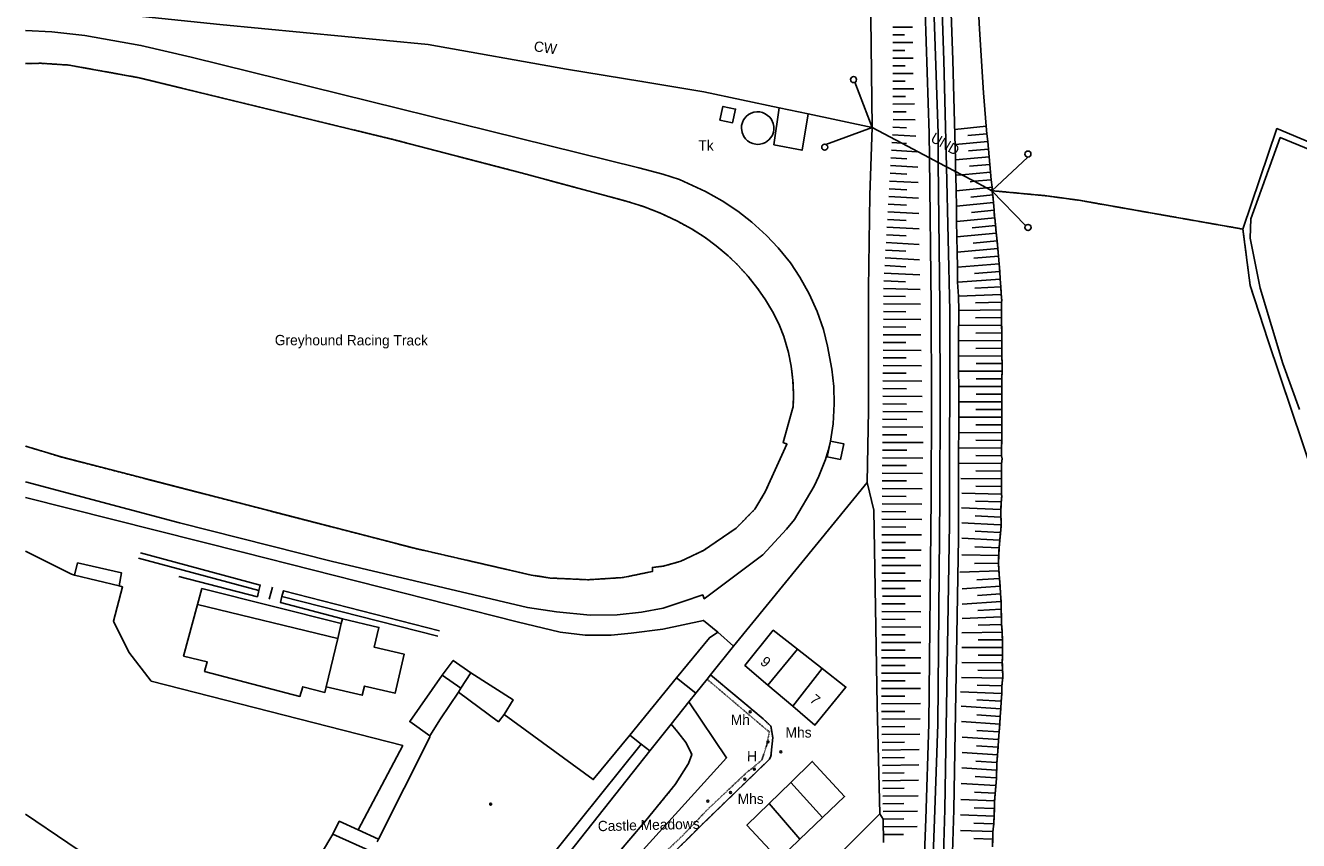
# Model space of a CAD drawing. Header units: metres. Extents: x 611948 to 1225781, y 656699 to 1316021.
# Tile 81 of 169: x 611948 to 612195, y 659153 to 659311. Entities that reach past the tile are written whole.
import ezdxf

# ---------------------------------------------------------------- set-up
doc = ezdxf.new("R2010")
doc.units = ezdxf.units.M
doc.linetypes.add('4696-06$0$PECK', pattern=[0.2, 0.1, -0.1])
for name, color, linetype in [('4696-06$0$BDY_SYM', 253, 'Continuous'), ('4696-06$0$BLD_INN_W', 253, 'Continuous'), ('4696-06$0$BLD_OTL_P', 253, 'Continuous'), ('4696-06$0$BLD_OTL_S', 253, 'Continuous'), ('4696-06$0$GEN_LIN_D', 253, 'Continuous'), ('4696-06$0$GEN_PCK_D', 253, '4696-06$0$PECK'), ('4696-06$0$MNR_LN_DT', 253, 'Continuous'), ('4696-06$0$OTHER_SYM', 253, 'Continuous'), ('4696-06$0$POLE_SYMB', 253, 'Continuous'), ('4696-06$0$RAIL_STAND', 253, 'Continuous'), ('4696-06$0$ROADS', 253, 'Continuous'), ('4696-06$0$ROADS_CTR', 253, 'Continuous'), ('4696-06$0$ROADS_PCK', 253, '4696-06$0$PECK'), ('4696-06$0$TOWNLAND', 253, 'Continuous')]:
    doc.layers.add(name, color=color, linetype=linetype)
doc.styles.add('4696-06$0$STANDARD', font='txt')

# ---------------------------------------------------------------- blocks, each defined once
blk = doc.blocks.new('4696-06$0$44', base_point=(141.365186, 309.573129))
for p, q in [((148.348947, 316.096464), (141.361145, 309.556587)), ((141.361145, 309.556587), (147.90133, 302.797619))]:
    blk.add_line(p, q)
for centre in [(148.337847, 316.685942), (148.36005, 302.427234)]:
    blk.add_circle(centre, 0.589583)
blk = doc.blocks.new('4696-06$0$13', base_point=(160450.170478, 242323.105036))
blk.add_circle((160450.170478, 242323.105036), 0.187958)
blk = doc.blocks.new('4696-06')
at = {"layer": '4696-06$0$BLD_INN_W', "flags": 128}
for points in [[(611981.282, 659198.684), (612008.505, 659192.107)], [(612009.195, 659194.973), (612008.505, 659192.107)], [(612008.505, 659192.107), (612006.299, 659182.707)], [(612097.762, 659190.015), (612092.025, 659183.04)], [(612032.434, 659182.408), (612028.818, 659184.93)], [(612032.434, 659182.408), (612034.34, 659185.386)], [(612102.57, 659186.243), (612096.874, 659178.918)], [(612031.981, 659181.67), (612032.434, 659182.408)], [(612096.455, 659164.1), (612102.638, 659157.323)], [(612092.285, 659160.022), (612098.224, 659153.095)]]:
    blk.add_lwpolyline(points, dxfattribs=at)
at = {"layer": '4696-06$0$BLD_OTL_P', "flags": 128}
for points in [[(611982.103, 659201.815), (612009.195, 659194.973)], [(612034.34, 659185.386), (612030.949, 659187.805), (612028.818, 659184.93)], [(612031.981, 659181.67), (612039.721, 659175.912), (612040.84, 659177.345)]]:
    blk.add_lwpolyline(points, dxfattribs=at)
at = {"layer": '4696-06$0$BLD_OTL_S', "flags": 128}
for points in [[(612082.723, 659292.752), (612083.295, 659295.411), (612085.763, 659294.881), (612085.19, 659292.22), (612082.723, 659292.752)], [(612088.57, 659288.398), (612088.095, 659288.706), (612087.683, 659289.093), (612087.347, 659289.548), (612087.007, 659290.324), (612086.886, 659291.163), (612086.932, 659291.726), (612087.078, 659292.273), (612087.319, 659292.785), (612087.842, 659293.452), (612088.281, 659293.808), (612088.777, 659294.08), (612089.314, 659294.26), (612089.874, 659294.34), (612090.439, 659294.32), (612090.992, 659294.199), (612091.514, 659293.981), (612092.401, 659293.286), (612092.737, 659292.831), (612093.077, 659292.055), (612093.182, 659291.499), (612093.187, 659290.933), (612093.091, 659290.376), (612092.897, 659289.844), (612092.611, 659289.356), (612092.242, 659288.927), (612091.561, 659288.423), (612091.042, 659288.197), (612090.492, 659288.066), (612089.927, 659288.036), (612089.092, 659288.18), (612088.57, 659288.398)], [(612094.232, 659295.118), (612093.215, 659287.949), (612098.654, 659286.896), (612099.823, 659293.938)], [(612094.232, 659295.118), (612099.823, 659293.938)], [(612104.189, 659230.418), (612106.759, 659229.902), (612106.123, 659226.843), (612103.557, 659227.377), (612104.189, 659230.418)], [(611957.397, 659204.405), (611958.023, 659206.758), (611966.54, 659204.818), (611966.069, 659202.299)], [(611966.069, 659202.299), (611957.397, 659204.405)], [(611981.282, 659198.684), (611982.103, 659201.815)], [(612006.299, 659182.707), (612006.039, 659181.6), (612001.737, 659182.706), (612001.182, 659180.812), (611982.655, 659185.66), (611983.172, 659187.523), (611978.603, 659188.62), (611981.282, 659198.684)], [(612006.299, 659182.707), (612013.288, 659181.066), (612013.702, 659182.83), (612019.653, 659181.433), (612021.431, 659189.006), (612015.599, 659190.375), (612016.503, 659194.227), (612009.411, 659195.892)], [(612009.411, 659195.892), (612009.195, 659194.973)], [(612097.762, 659190.015), (612093.085, 659193.684), (612087.559, 659186.837), (612092.025, 659183.04)], [(612102.57, 659186.243), (612097.762, 659190.015)], [(612028.818, 659184.93), (612022.485, 659175.936), (612026.428, 659173.185)], [(612040.84, 659177.345), (612042.587, 659180.161), (612034.34, 659185.386)], [(612074.291, 659184.427), (612065.203, 659173.31)], [(612074.291, 659184.427), (612078.06, 659181.462)], [(612096.874, 659178.918), (612101.171, 659175.263), (612107.178, 659182.629), (612102.57, 659186.243)], [(612092.025, 659183.04), (612096.874, 659178.918)], [(612026.428, 659173.185), (612028.5, 659176.491), (612031.981, 659181.67)], [(612076.711, 659179.772), (612073.246, 659175.436)], [(612078.06, 659181.462), (612076.711, 659179.772)], [(612073.246, 659175.436), (612069.089, 659170.232)], [(612067.436, 659171.54), (612065.203, 659173.31)], [(612067.436, 659171.54), (612043.758, 659142.029), (612045.631, 659140.578)], [(612045.631, 659140.578), (612069.089, 659170.232)], [(612069.089, 659170.232), (612067.436, 659171.54)], [(612102.638, 659157.323), (612106.91, 659161.414), (612100.648, 659168.2), (612096.455, 659164.1)], [(612096.455, 659164.1), (612092.285, 659160.022)], [(612092.285, 659160.022), (612087.961, 659155.794), (612094.144, 659149.188), (612098.224, 659153.095)], [(612098.224, 659153.095), (612102.638, 659157.323)], [(612007.575, 659154.061), (612008.818, 659156.59), (612012.459, 659154.935)], [(612012.459, 659154.935), (612016.452, 659153.12)], [(612015.171, 659150.626), (612007.575, 659154.061)], [(612016.452, 659153.12), (612016.201, 659152.591)]]:
    blk.add_lwpolyline(points, dxfattribs=at)
at = {"layer": '4696-06$0$GEN_LIN_D', "flags": 128}
for points in [[(612126.883, 659427.479), (612127.135, 659417.854), (612127.562, 659407.247), (612127.914, 659401.683), (612130.105, 659375.923), (612130.904, 659367.596), (612131.195, 659357.851), (612131.843, 659347.343), (612132.736, 659317.927), (612133.098, 659310.383), (612133.915, 659298.054), (612134.423, 659291.569)], [(612111.824, 659328.616), (612112.274, 659291.28)], [(611947.89, 659316.557), (611959.37, 659314.058), (611985.648, 659311.334), (612026.102, 659307.42), (612052.909, 659302.663), (612067.562, 659300.268), (612079.576, 659298.208), (612094.232, 659295.118)], [(611947.89, 659310.154), (611952.988, 659309.908), (611959.426, 659309.156), (611970.3, 659307.24), (611980.053, 659304.97), (612066.958, 659283.505), (612071.633, 659282.261), (612074.849, 659281.225), (612079.944, 659278.85), (612083.14, 659277.073), (612086.187, 659275.051), (612088.892, 659272.943), (612091.765, 659270.359), (612094.052, 659267.947), (612096.39, 659265.029), (612098.246, 659262.272), (612100.067, 659259.007), (612101.594, 659255.594), (612102.815, 659252.059), (612103.634, 659248.838), (612104.466, 659244.356), (612104.822, 659240.995), (612104.909, 659237.616), (612104.678, 659233.761), (612104.189, 659230.418)], [(611947.89, 659303.711), (611950.895, 659303.776), (611956.296, 659303.429), (611969.889, 659300.98), (612019.467, 659288.926), (612044.104, 659282.499), (612064.519, 659277.005), (612067.878, 659275.952), (612071.158, 659274.673), (612074.344, 659273.176), (612077.316, 659271.536), (612079.858, 659269.917), (612081.984, 659268.356), (612084.29, 659266.416), (612086.191, 659264.588), (612088.221, 659262.36), (612090.088, 659259.994), (612091.582, 659257.82), (612093.12, 659255.229), (612094.314, 659252.877), (612095.122, 659250.724), (612096.017, 659247.634), (612096.561, 659244.929), (612096.895, 659242.191), (612097.017, 659239.435), (612096.956, 659237.137), (612094.98, 659230.145), (612095.719, 659229.841), (612091.53, 659220.558), (612089.513, 659217.206), (612085.853, 659213.484), (612079.529, 659209.174), (612075.137, 659207.076), (612071.751, 659206.132), (612069.608, 659205.863), (612069.644, 659205.102), (612063.876, 659203.91), (612057.152, 659203.485), (612049.771, 659203.821), (612046.072, 659204.4), (612023.17, 659209.657), (611954.793, 659227.328), (611947.89, 659229.444)], [(612099.823, 659293.938), (612112.274, 659291.28)], [(612112.274, 659291.28), (612111.848, 659278.178), (612111.596, 659260.032), (612111.578, 659236.423), (612111.307, 659222.339)], [(612134.423, 659291.569), (612134.563, 659290.084)], [(612216.398, 659280.393), (612190.862, 659291.085), (612184.261, 659271.571)], [(612134.563, 659290.084), (612134.703, 659288.6)], [(612134.703, 659288.6), (612134.843, 659287.114)], [(612338.896, 659228.685), (612298.144, 659245.072), (612245.062, 659267.084), (612221.733, 659276.961), (612191.493, 659289.336), (612185.808, 659273.575), (612185.643, 659269.806), (612187.611, 659260.106), (612192.01, 659245.482), (612195.219, 659236.513)], [(612134.843, 659287.114), (612134.983, 659285.629)], [(612134.983, 659285.629), (612135.123, 659284.145)], [(612135.123, 659284.145), (612135.263, 659282.66)], [(612135.263, 659282.66), (612135.403, 659281.174)], [(612135.403, 659281.174), (612135.543, 659279.69)], [(612135.543, 659279.69), (612135.541, 659279.039)], [(612135.541, 659279.039), (612146.04, 659278.046), (612152.438, 659277.173), (612184.261, 659271.571)], [(612135.541, 659279.039), (612135.683, 659278.205)], [(612135.683, 659278.205), (612135.823, 659276.72)], [(612135.823, 659276.72), (612135.963, 659275.236)], [(612135.963, 659275.236), (612135.996, 659274.015), (612136.103, 659273.75)], [(612136.103, 659273.75), (612136.243, 659272.265)], [(612136.243, 659272.265), (612136.383, 659270.781)], [(612184.261, 659271.571), (612185.667, 659260.6), (612189.154, 659249.878), (612202.539, 659210.096), (612208.205, 659194.782), (612214.762, 659177.723), (612219.603, 659165.553), (612231.876, 659139.482), (612238.668, 659125.483), (612247.252, 659109.753), (612253.439, 659098.579), (612255.185, 659095.588)], [(612136.383, 659270.781), (612136.523, 659269.296)], [(612136.523, 659269.296), (612136.663, 659267.811)], [(612136.663, 659267.811), (612136.803, 659266.326)], [(612136.803, 659266.326), (612136.935, 659264.84)], [(612136.935, 659264.84), (612137.04, 659263.352)], [(612137.04, 659263.352), (612137.144, 659261.865)], [(612137.144, 659261.865), (612137.249, 659260.377)], [(612137.249, 659260.377), (612137.354, 659258.889)], [(612137.354, 659258.889), (612137.435, 659257.681), (612137.374, 659257.398)], [(612137.374, 659257.398), (612137.388, 659255.907)], [(612137.388, 659255.907), (612137.402, 659254.415)], [(612137.402, 659254.415), (612137.417, 659252.924)], [(612137.417, 659252.924), (612137.431, 659251.433)], [(612137.431, 659251.433), (612137.446, 659249.941)], [(612137.446, 659249.941), (612137.46, 659248.449)], [(612137.46, 659248.449), (612137.474, 659246.958)], [(612137.474, 659246.958), (612137.489, 659245.467)], [(612137.486, 659243.975), (612137.479, 659242.484)], [(612137.489, 659245.467), (612137.486, 659243.975)], [(612137.479, 659242.484), (612137.471, 659240.992)], [(612137.464, 659239.5), (612137.456, 659238.01)], [(612137.471, 659240.992), (612137.464, 659239.5)], [(612137.449, 659236.518), (612137.441, 659235.026)], [(612137.456, 659238.01), (612137.449, 659236.518)], [(612137.441, 659235.026), (612137.434, 659233.535)], [(612137.426, 659232.044), (612137.419, 659230.552)], [(612137.434, 659233.535), (612137.426, 659232.044)], [(612104.189, 659230.418), (612103.756, 659228.6), (612103.219, 659226.81), (612101.95, 659223.582), (612100.999, 659221.67), (612097.166, 659215.208), (612095.636, 659213.294), (612091.049, 659208.315), (612079.662, 659199.79), (612079.385, 659200.551), (612075.597, 659199.23), (612071.67, 659197.97), (612067.484, 659197.19), (612062.8, 659196.653), (612057.558, 659196.6), (612050.998, 659197.273), (612045.381, 659198.082), (612007.211, 659207.097), (611977.817, 659214.507), (611947.89, 659222.481)], [(612137.411, 659229.061), (612137.407, 659227.569)], [(612137.419, 659230.552), (612137.411, 659229.061)], [(612137.407, 659227.569), (612137.5, 659226.969), (612137.402, 659226.077)], [(612137.398, 659224.587), (612137.393, 659223.095)], [(612137.402, 659226.077), (612137.398, 659224.587)], [(612111.307, 659222.339), (612085.338, 659190.573)], [(612113.789, 659158.034), (612113.237, 659179.139), (612112.615, 659217.024), (612111.307, 659222.339)], [(612137.389, 659221.603), (612137.384, 659220.112)], [(612137.393, 659223.095), (612137.389, 659221.603)], [(611947.89, 659219.46), (611990.294, 659208.783), (612043.386, 659195.29), (612051.679, 659193.328), (612056.578, 659192.743), (612061.619, 659192.718), (612065.483, 659193.099), (612071.609, 659193.909), (612079.5, 659195.589), (612082.29, 659193.295)], [(612137.384, 659220.112), (612137.424, 659219.667), (612137.35, 659218.621)], [(612137.277, 659217.131), (612137.295, 659213.885), (612136.914, 659209.683)], [(612137.35, 659218.621), (612137.277, 659217.131)], [(611957.397, 659204.405), (611956.8, 659204.55), (611947.89, 659209.036)], [(612136.914, 659209.683), (612136.841, 659208.193)], [(611993.199, 659201.428), (611969.831, 659207.646)], [(611993.199, 659201.428), (611993.485, 659202.448), (611970.197, 659208.705)], [(612136.841, 659208.193), (612136.796, 659206.704)], [(612136.796, 659206.704), (612136.897, 659205.216)], [(611977.692, 659204.139), (611992.912, 659200.189), (611993.199, 659201.428)], [(612136.897, 659205.216), (612136.998, 659203.727)], [(612012.459, 659154.935), (612021.124, 659171.276), (611972.302, 659183.79), (611967.947, 659189.435), (611965.008, 659195.464), (611966.731, 659202.138), (611966.069, 659202.299)], [(611995.23, 659199.716), (611995.823, 659202.034)], [(612136.998, 659203.727), (612137.099, 659202.24)], [(612137.099, 659202.24), (612137.2, 659200.752)], [(612009.411, 659195.892), (611997.387, 659199.083), (611997.633, 659200.242)], [(611997.633, 659200.242), (611997.959, 659201.341), (612028.299, 659193.544)], [(611997.633, 659200.242), (612027.974, 659192.505)], [(612137.2, 659200.752), (612137.3, 659199.263)], [(612137.3, 659199.263), (612137.299, 659197.77)], [(612137.299, 659197.77), (612137.359, 659196.282)], [(612137.359, 659196.282), (612137.405, 659194.794)], [(612137.405, 659194.794), (612137.54, 659193.305)], [(612082.29, 659193.295), (612080.664, 659192.222), (612074.291, 659184.427)], [(612082.29, 659193.295), (612085.338, 659190.573)], [(612137.54, 659193.305), (612137.55, 659191.814)], [(612137.55, 659191.814), (612137.559, 659190.322)], [(612085.338, 659190.573), (612080.901, 659185.017)], [(612137.559, 659190.322), (612137.568, 659188.83)], [(612137.545, 659187.34), (612137.667, 659184.712), (612137.474, 659182.866)], [(612137.568, 659188.83), (612137.545, 659187.34)], [(612080.901, 659185.017), (612080.223, 659184.17)], [(612080.223, 659184.17), (612078.06, 659181.462)], [(612137.474, 659182.866), (612137.45, 659181.374)], [(612137.345, 659179.886), (612137.241, 659178.399)], [(612137.45, 659181.374), (612137.345, 659179.886)], [(612065.203, 659173.31), (612058.137, 659164.665), (612040.84, 659177.345)], [(612137.136, 659176.911), (612137.033, 659175.423)], [(612137.241, 659178.399), (612137.136, 659176.911)], [(612137.033, 659175.423), (612136.928, 659173.936)], [(612026.428, 659173.185), (612026.39, 659172.885), (612016.452, 659153.12)], [(612136.824, 659172.448), (612136.719, 659170.959)], [(612136.928, 659173.936), (612136.824, 659172.448)], [(612136.719, 659170.959), (612136.615, 659169.472)], [(612136.51, 659167.984), (612136.408, 659164.872), (612136.058, 659160.542)], [(612136.615, 659169.472), (612136.51, 659167.984)], [(612136.058, 659160.542), (612136.002, 659159.051)], [(611990.77, 659128.61), (611990.609, 659128.411), (611979.077, 659136.41), (611977.474, 659137.734), (611976.997, 659138.398), (611976.727, 659139.203), (611976.513, 659140.298), (611976.603, 659141.397), (611976.989, 659142.669), (611977.92, 659144), (611972.017, 659148.048), (611970.352, 659146.1), (611969.431, 659145.654), (611968.272, 659145.498), (611967.201, 659145.451), (611966.168, 659145.71), (611964.358, 659146.802), (611947.89, 659157.937)], [(612097.311, 659141.602), (612113.789, 659158.034)], [(612114.418, 659156.971), (612113.789, 659158.034)], [(612135.947, 659157.56), (612135.892, 659156.07)], [(612136.002, 659159.051), (612135.947, 659157.56)], [(612114.439, 659155.478), (612114.418, 659156.971)], [(612114.461, 659153.984), (612114.439, 659155.478)], [(612135.892, 659156.07), (612135.726, 659154.584)], [(612005.385, 659150.403), (612007.575, 659154.061)], [(612114.482, 659152.49), (612114.461, 659153.984)], [(612135.677, 659153.093), (612135.629, 659151.603)], [(612135.726, 659154.584), (612135.677, 659153.093)]]:
    blk.add_lwpolyline(points, dxfattribs=at)
at = {"layer": '4696-06$0$GEN_PCK_D', "flags": 128}
for points in [[(611947.89, 659303.711), (611950.895, 659303.776), (611956.296, 659303.429), (611969.889, 659300.98), (612019.467, 659288.926), (612044.104, 659282.499), (612064.519, 659277.005), (612067.878, 659275.952), (612071.158, 659274.673), (612074.344, 659273.176), (612077.316, 659271.536), (612079.858, 659269.917), (612081.984, 659268.356), (612084.29, 659266.416), (612086.191, 659264.588), (612088.221, 659262.36), (612090.088, 659259.994), (612091.582, 659257.82), (612093.12, 659255.229), (612094.314, 659252.877), (612095.122, 659250.724), (612096.017, 659247.634), (612096.561, 659244.929), (612096.895, 659242.191), (612097.017, 659239.435), (612096.956, 659237.137), (612094.98, 659230.145), (612095.719, 659229.841), (612091.53, 659220.558), (612089.513, 659217.206), (612085.853, 659213.484), (612079.529, 659209.174), (612075.137, 659207.076), (612071.751, 659206.132), (612069.608, 659205.863), (612069.644, 659205.102), (612063.876, 659203.91), (612057.152, 659203.485), (612049.771, 659203.821), (612046.072, 659204.4), (612023.17, 659209.657), (611954.793, 659227.328), (611947.89, 659229.444)], [(612135.541, 659279.039), (612146.04, 659278.046), (612152.438, 659277.173), (612184.261, 659271.571)], [(612135.541, 659279.039), (612135.683, 659278.205)], [(612135.683, 659278.205), (612135.823, 659276.72)], [(612135.823, 659276.72), (612135.963, 659275.236)], [(612135.963, 659275.236), (612135.996, 659274.015), (612136.103, 659273.75)], [(612136.103, 659273.75), (612136.243, 659272.265)], [(612136.243, 659272.265), (612136.383, 659270.781)], [(612184.261, 659271.571), (612185.667, 659260.6), (612189.154, 659249.878), (612202.539, 659210.096), (612208.205, 659194.782), (612214.762, 659177.723), (612219.603, 659165.553), (612231.876, 659139.482), (612238.668, 659125.483), (612247.252, 659109.753), (612253.439, 659098.579), (612255.185, 659095.588)], [(612136.383, 659270.781), (612136.523, 659269.296)], [(612136.523, 659269.296), (612136.663, 659267.811)], [(612136.663, 659267.811), (612136.803, 659266.326)], [(612136.803, 659266.326), (612136.935, 659264.84)], [(612136.935, 659264.84), (612137.04, 659263.352)], [(612137.04, 659263.352), (612137.144, 659261.865)], [(612137.144, 659261.865), (612137.249, 659260.377)], [(612137.249, 659260.377), (612137.354, 659258.889)], [(612137.354, 659258.889), (612137.435, 659257.681), (612137.374, 659257.398)], [(612137.374, 659257.398), (612137.388, 659255.907)], [(612137.388, 659255.907), (612137.402, 659254.415)], [(612137.402, 659254.415), (612137.417, 659252.924)], [(612137.417, 659252.924), (612137.431, 659251.433)], [(612137.431, 659251.433), (612137.446, 659249.941)], [(612137.446, 659249.941), (612137.46, 659248.449)], [(612137.46, 659248.449), (612137.474, 659246.958)], [(612137.474, 659246.958), (612137.489, 659245.467)], [(612137.486, 659243.975), (612137.479, 659242.484)], [(612137.489, 659245.467), (612137.486, 659243.975)], [(612137.479, 659242.484), (612137.471, 659240.992)], [(612137.464, 659239.5), (612137.456, 659238.01)], [(612137.471, 659240.992), (612137.464, 659239.5)], [(612137.449, 659236.518), (612137.441, 659235.026)], [(612137.456, 659238.01), (612137.449, 659236.518)], [(612137.441, 659235.026), (612137.434, 659233.535)], [(612137.426, 659232.044), (612137.419, 659230.552)], [(612137.434, 659233.535), (612137.426, 659232.044)], [(612137.411, 659229.061), (612137.407, 659227.569)], [(612137.419, 659230.552), (612137.411, 659229.061)], [(612137.407, 659227.569), (612137.5, 659226.969), (612137.402, 659226.077)], [(612137.398, 659224.587), (612137.393, 659223.095)], [(612137.402, 659226.077), (612137.398, 659224.587)], [(612137.389, 659221.603), (612137.384, 659220.112)], [(612137.393, 659223.095), (612137.389, 659221.603)], [(612137.384, 659220.112), (612137.424, 659219.667), (612137.35, 659218.621)], [(612137.277, 659217.131), (612137.295, 659213.885), (612136.914, 659209.683)], [(612137.35, 659218.621), (612137.277, 659217.131)], [(612136.914, 659209.683), (612136.841, 659208.193)], [(612136.841, 659208.193), (612136.796, 659206.704)], [(612136.796, 659206.704), (612136.897, 659205.216)], [(612136.897, 659205.216), (612136.998, 659203.727)], [(612136.998, 659203.727), (612137.099, 659202.24)], [(612137.099, 659202.24), (612137.2, 659200.752)], [(612137.2, 659200.752), (612137.3, 659199.263)], [(612137.3, 659199.263), (612137.299, 659197.77)], [(612137.299, 659197.77), (612137.359, 659196.282)], [(612137.359, 659196.282), (612137.405, 659194.794)], [(612137.405, 659194.794), (612137.54, 659193.305)], [(612137.54, 659193.305), (612137.55, 659191.814)], [(612137.55, 659191.814), (612137.559, 659190.322)], [(612137.559, 659190.322), (612137.568, 659188.83)], [(612137.545, 659187.34), (612137.667, 659184.712), (612137.474, 659182.866)], [(612137.568, 659188.83), (612137.545, 659187.34)], [(612080.901, 659185.017), (612091.11, 659176.498), (612092.625, 659175.032), (612092.978, 659172.829), (612092.627, 659169.208), (612092.345, 659168.628), (612078.856, 659155.583), (612072.492, 659149.219), (612064.362, 659141.481), (612054.83, 659133.027)], [(612137.474, 659182.866), (612137.45, 659181.374)], [(612137.345, 659179.886), (612137.241, 659178.399)], [(612137.45, 659181.374), (612137.345, 659179.886)], [(612137.136, 659176.911), (612137.033, 659175.423)], [(612137.241, 659178.399), (612137.136, 659176.911)], [(612029.626, 659118.5), (612030.276, 659117.944), (612036.938, 659126.22), (612039.187, 659128.655), (612043.445, 659133.505), (612047.499, 659137.114), (612050.146, 659138.907), (612057.791, 659145.305), (612062.85, 659150.272), (612068.353, 659156.739), (612074.058, 659163.705), (612076.613, 659167.819), (612077.239, 659169.519), (612076.186, 659171.803), (612074.571, 659173.891), (612073.246, 659175.436)], [(612137.033, 659175.423), (612136.928, 659173.936)], [(612136.824, 659172.448), (612136.719, 659170.959)], [(612136.928, 659173.936), (612136.824, 659172.448)], [(612136.719, 659170.959), (612136.615, 659169.472)], [(612136.51, 659167.984), (612136.408, 659164.872), (612136.058, 659160.542)], [(612136.615, 659169.472), (612136.51, 659167.984)], [(612136.058, 659160.542), (612136.002, 659159.051)], [(612135.947, 659157.56), (612135.892, 659156.07)], [(612136.002, 659159.051), (612135.947, 659157.56)], [(612135.892, 659156.07), (612135.726, 659154.584)], [(612135.677, 659153.093), (612135.629, 659151.603)], [(612135.726, 659154.584), (612135.677, 659153.093)]]:
    blk.add_lwpolyline(points, dxfattribs=at)
at = {"layer": '4696-06$0$MNR_LN_DT', "flags": 128}
for points in [[(612116.27, 659310.769), (612120.085, 659310.771)], [(612116.271, 659309.275), (612118.578, 659309.276)], [(612116.272, 659307.782), (612120.146, 659307.784)], [(612116.272, 659306.288), (612118.615, 659306.289)], [(612116.273, 659304.794), (612120.206, 659304.795)], [(612116.273, 659303.301), (612118.652, 659303.302)], [(612116.274, 659301.807), (612120.267, 659301.811)], [(612116.275, 659300.313), (612118.689, 659300.318)], [(612116.277, 659298.82), (612120.341, 659298.837)], [(612116.287, 659297.326), (612118.762, 659297.346)], [(612116.296, 659295.831), (612120.482, 659295.884)], [(612116.324, 659294.339), (612118.863, 659294.335)], [(612116.297, 659291.353), (612118.942, 659291.261)], [(612116.352, 659292.845), (612120.63, 659292.773)], [(612134.423, 659291.569), (612128.358, 659290.939)], [(612116.112, 659288.371), (612118.028, 659288.253)], [(612116.204, 659289.863), (612120.78, 659289.615)], [(612118.028, 659288.253), (612118.971, 659288.195)], [(612134.703, 659288.6), (612128.41, 659288.006)], [(612134.563, 659290.084), (612130.855, 659289.735)], [(612116.019, 659286.88), (612120.971, 659286.58)], [(612134.843, 659287.114), (612130.999, 659286.752)], [(612115.842, 659283.898), (612121.162, 659283.586)], [(612115.929, 659285.39), (612119.012, 659285.206)], [(612134.983, 659285.629), (612128.477, 659285.016)], [(612135.123, 659284.145), (612131.143, 659283.77)], [(612115.669, 659280.916), (612121.223, 659280.594)], [(612115.756, 659282.407), (612119.022, 659282.217)], [(612129.661, 659282.132), (612128.523, 659282.025)], [(612135.263, 659282.66), (612129.661, 659282.132)], [(612132.078, 659280.861), (612131.287, 659280.786)], [(612135.403, 659281.174), (612132.078, 659280.861)], [(612115.583, 659279.425), (612118.982, 659279.227)], [(612134.492, 659279.591), (612128.572, 659279.033)], [(612135.543, 659279.69), (612134.492, 659279.591)], [(612115.41, 659276.441), (612118.943, 659276.237)], [(612115.496, 659277.933), (612121.273, 659277.598)], [(612135.823, 659276.72), (612128.635, 659276.043)], [(612135.683, 659278.205), (612131.431, 659277.804)], [(612115.237, 659273.459), (612118.904, 659273.247)], [(612115.323, 659274.951), (612121.322, 659274.603)], [(612136.103, 659273.75), (612128.687, 659273.051)], [(612135.963, 659275.236), (612131.575, 659274.822)], [(612115.15, 659271.968), (612121.372, 659271.608)], [(612136.243, 659272.265), (612131.719, 659271.839)], [(612114.977, 659268.985), (612121.422, 659268.612)], [(612115.064, 659270.477), (612118.864, 659270.257)], [(612136.383, 659270.781), (612128.737, 659270.06)], [(612136.523, 659269.296), (612131.863, 659268.856)], [(612114.804, 659266.003), (612121.471, 659265.616)], [(612114.891, 659267.494), (612118.825, 659267.266)], [(612136.663, 659267.811), (612128.797, 659267.087)], [(612136.803, 659266.326), (612132.006, 659265.911)], [(612114.719, 659264.512), (612118.785, 659264.276)], [(612136.935, 659264.84), (612128.842, 659264.184)], [(612114.546, 659261.53), (612118.745, 659261.367)], [(612114.632, 659263.02), (612121.52, 659262.671)], [(612137.144, 659261.865), (612128.881, 659261.293)], [(612137.04, 659263.352), (612132.127, 659262.981)], [(612114.486, 659258.543), (612118.755, 659258.484)], [(612114.497, 659260.037), (612121.572, 659259.85)], [(612137.354, 659258.889), (612129.026, 659258.548)], [(612137.249, 659260.377), (612132.236, 659260.101)], [(612114.475, 659257.05), (612121.632, 659256.998)], [(612137.374, 659257.398), (612132.31, 659257.259)], [(612114.453, 659254.062), (612121.694, 659254.009)], [(612114.464, 659255.556), (612118.783, 659255.524)], [(612137.388, 659255.907), (612129.093, 659255.788)], [(612137.402, 659254.415), (612132.346, 659254.366)], [(612114.432, 659251.074), (612121.755, 659251.021)], [(612114.442, 659252.569), (612118.812, 659252.537)], [(612137.417, 659252.924), (612129.09, 659252.844)], [(612137.431, 659251.433), (612132.384, 659251.384)], [(612114.421, 659249.58), (612118.84, 659249.548)], [(612137.446, 659249.941), (612129.052, 659249.86)], [(612114.399, 659246.593), (612118.869, 659246.561)], [(612114.41, 659248.087), (612121.817, 659248.034)], [(612137.474, 659246.958), (612129.084, 659246.906)], [(612137.46, 659248.449), (612132.422, 659248.403)], [(612114.388, 659245.099), (612121.879, 659245.045)], [(612137.486, 659243.975), (612129.105, 659243.977)], [(612137.489, 659245.467), (612132.459, 659245.451)], [(612114.366, 659242.112), (612121.941, 659242.057)], [(612114.377, 659243.606), (612118.897, 659243.573)], [(612137.479, 659242.484), (612132.452, 659242.503)], [(612114.345, 659239.125), (612122.003, 659239.069)], [(612114.356, 659240.618), (612118.926, 659240.585)], [(612137.471, 659240.992), (612129.097, 659241.034)], [(612137.464, 659239.5), (612132.441, 659239.526)], [(612114.334, 659237.631), (612118.954, 659237.598)], [(612137.456, 659238.01), (612129.088, 659238.052)], [(612137.449, 659236.518), (612132.431, 659236.543)], [(612114.312, 659234.644), (612118.983, 659234.61)], [(612114.323, 659236.137), (612122.065, 659236.081)], [(612137.441, 659235.026), (612129.101, 659235.068)], [(612114.291, 659231.656), (612119.011, 659231.622)], [(612114.301, 659233.15), (612122.127, 659233.093)], [(612137.426, 659232.044), (612129.086, 659232.085)], [(612137.434, 659233.535), (612132.42, 659233.56)], [(612114.28, 659230.163), (612122.189, 659230.105)], [(612137.411, 659229.061), (612129.091, 659229.095)], [(612137.419, 659230.552), (612132.409, 659230.574)], [(612114.258, 659227.175), (612122.131, 659227.118)], [(612114.269, 659228.669), (612119.004, 659228.634)], [(612137.407, 659227.569), (612132.399, 659227.587)], [(612114.236, 659224.188), (612122.071, 659224.131)], [(612114.247, 659225.682), (612118.959, 659225.646)], [(612137.402, 659226.077), (612129.107, 659226.103)], [(612137.398, 659224.587), (612132.391, 659224.602)], [(612114.225, 659222.694), (612118.915, 659222.66)], [(612137.393, 659223.095), (612129.5, 659223.119)], [(612137.389, 659221.603), (612132.382, 659221.65)], [(612114.204, 659219.707), (612118.87, 659219.673)], [(612114.215, 659221.2), (612122.011, 659221.143)], [(612137.384, 659220.112), (612129.664, 659220.267)], [(612114.182, 659216.718), (612118.826, 659216.693)], [(612114.193, 659218.212), (612121.951, 659218.16)], [(612137.277, 659217.131), (612129.624, 659217.451)], [(612137.35, 659218.621), (612132.362, 659218.775)], [(612114.174, 659215.225), (612121.891, 659215.192)], [(612137.132, 659214.152), (612129.706, 659214.514)], [(612137.204, 659215.642), (612132.304, 659215.881)], [(612114.167, 659212.237), (612121.831, 659212.22)], [(612114.17, 659213.731), (612118.785, 659213.717)], [(612136.986, 659211.173), (612129.663, 659211.53)], [(612137.059, 659212.662), (612132.245, 659212.897)], [(612114.16, 659209.25), (612121.771, 659209.233)], [(612114.164, 659210.744), (612118.746, 659210.734)], [(612136.914, 659209.683), (612132.186, 659209.883)], [(612114.157, 659207.756), (612118.708, 659207.746)], [(612136.841, 659208.193), (612129.663, 659208.294)], [(612136.796, 659206.704), (612132.138, 659206.642)], [(612114.15, 659204.769), (612118.698, 659204.759)], [(612114.154, 659206.263), (612121.733, 659206.246)], [(612136.897, 659205.216), (612129.295, 659204.935)], [(612114.144, 659201.782), (612118.692, 659201.771)], [(612114.147, 659203.275), (612121.727, 659203.258)], [(612137.099, 659202.24), (612129.75, 659201.742)], [(612136.998, 659203.727), (612132.583, 659203.459)], [(612114.295, 659200.288), (612121.72, 659200.271)], [(612137.3, 659199.263), (612129.735, 659198.773)], [(612137.2, 659200.752), (612132.725, 659200.448)], [(612114.134, 659197.3), (612121.714, 659197.283)], [(612114.137, 659198.794), (612118.685, 659198.783)], [(612137.299, 659197.77), (612132.797, 659197.535)], [(612137.401, 659197.775), (612137.299, 659197.77)], [(612114.127, 659194.312), (612121.708, 659194.295)], [(612114.13, 659195.806), (612118.679, 659195.796)], [(612137.359, 659196.282), (612129.721, 659195.978)], [(612137.405, 659194.794), (612132.841, 659194.67)], [(612137.502, 659196.288), (612137.359, 659196.282)], [(612137.531, 659194.797), (612137.405, 659194.794)], [(612114.124, 659192.819), (612118.672, 659192.809)], [(612137.54, 659193.305), (612129.707, 659193.195)], [(612137.55, 659191.814), (612132.84, 659191.793)], [(612114.117, 659189.831), (612118.666, 659189.821)], [(612114.12, 659191.325), (612121.701, 659191.308)], [(612137.559, 659190.322), (612129.692, 659190.324)], [(612114.11, 659186.844), (612118.659, 659186.834)], [(612114.113, 659188.338), (612121.695, 659188.321)], [(612137.545, 659187.34), (612129.678, 659187.412)], [(612137.568, 659188.83), (612132.838, 659188.853)], [(612114.107, 659185.35), (612121.688, 659185.333)], [(612137.498, 659184.357), (612129.621, 659184.524)], [(612137.521, 659185.848), (612132.81, 659185.912)], [(612114.1, 659182.363), (612121.682, 659182.352)], [(612114.103, 659183.857), (612118.653, 659183.847)], [(612137.474, 659182.866), (612132.693, 659183.02)], [(612114.097, 659180.869), (612118.646, 659180.881)], [(612114.098, 659179.376), (612121.67, 659179.427)], [(612137.45, 659181.374), (612129.42, 659181.721)], [(612137.345, 659179.886), (612132.621, 659180.151)], [(612114.12, 659177.882), (612118.627, 659177.93)], [(612137.241, 659178.399), (612129.525, 659178.933)], [(612137.136, 659176.911), (612132.602, 659177.229)], [(612114.141, 659176.388), (612121.591, 659176.494)], [(612114.161, 659174.895), (612118.596, 659174.957)], [(612137.033, 659175.423), (612129.636, 659175.942)], [(612114.183, 659173.401), (612121.51, 659173.506)], [(612114.204, 659171.907), (612118.564, 659171.969)], [(612136.824, 659172.448), (612129.748, 659172.945)], [(612136.928, 659173.936), (612132.586, 659174.241)], [(612114.226, 659170.413), (612121.429, 659170.516)], [(612136.615, 659169.472), (612129.752, 659169.954)], [(612136.719, 659170.959), (612132.564, 659171.251)], [(612114.247, 659168.92), (612118.533, 659168.981)], [(612114.268, 659167.426), (612121.348, 659167.527)], [(612136.51, 659167.984), (612132.43, 659168.271)], [(612114.29, 659165.932), (612118.501, 659165.992)], [(612114.311, 659164.439), (612121.268, 659164.539)], [(612136.406, 659166.496), (612129.667, 659166.969)], [(612136.301, 659165.009), (612132.295, 659165.274)], [(612114.332, 659162.945), (612118.47, 659163.005)], [(612136.197, 659163.521), (612129.579, 659163.906)], [(612136.113, 659162.032), (612132.167, 659162.23)], [(612114.354, 659161.451), (612121.187, 659161.549)], [(612114.375, 659159.958), (612118.438, 659160.017)], [(612136.058, 659160.542), (612129.491, 659160.818)], [(612114.397, 659158.465), (612121.106, 659158.561)], [(612135.947, 659157.56), (612129.404, 659157.803)], [(612136.002, 659159.051), (612132.07, 659159.197)], [(612114.418, 659156.971), (612118.407, 659157.028)], [(612114.439, 659155.478), (612121.025, 659155.572)], [(612135.726, 659154.584), (612129.426, 659154.818)], [(612135.892, 659156.07), (612131.997, 659156.215)], [(612114.461, 659153.984), (612118.372, 659154.041)], [(612135.677, 659153.093), (612131.984, 659153.23)], [(612135.781, 659153.089), (612135.677, 659153.093)], [(612135.836, 659154.58), (612135.726, 659154.584)]]:
    blk.add_lwpolyline(points, dxfattribs=at)
at = {"layer": '4696-06$0$RAIL_STAND', "flags": 128}
for points in [[(612114.768, 659435.132), (612117.757, 659401.571), (612119.66, 659374.64), (612121.214, 659345.8), (612122.194, 659325.945), (612123.374, 659290.122), (612123.409, 659285.422)], [(612116.496, 659434.876), (612119.452, 659401.706), (612121.356, 659374.746), (612122.912, 659345.887), (612123.893, 659326.015), (612125.073, 659290.155), (612125.115, 659284.524)], [(612118.335, 659434.604), (612118.859, 659429.413), (612120.086, 659415.101), (612122.094, 659388.961), (612123.612, 659364.845), (612125.143, 659335.351), (612126.206, 659304.316), (612126.724, 659283.678)], [(612120.064, 659434.348), (612120.551, 659429.571), (612121.78, 659415.239), (612123.79, 659389.079), (612125.308, 659364.942), (612126.841, 659335.424), (612127.906, 659304.366), (612128.464, 659285.015)], [(612123.409, 659285.422), (612123.726, 659256.828), (612123.772, 659238.035), (612123.717, 659219.416), (612123.298, 659175.489), (612122.705, 659156.988), (612121.299, 659120.018), (612120.482, 659104.519), (612118.845, 659077.297), (612115.214, 659035.972)], [(612125.115, 659284.524), (612125.425, 659256.842), (612125.471, 659238.034), (612125.417, 659219.407), (612124.996, 659175.452), (612124.403, 659156.928), (612122.996, 659119.941), (612122.179, 659104.42), (612120.541, 659077.178), (612116.714, 659033.489)], [(612126.724, 659283.678), (612127.382, 659255.683), (612127.314, 659214.322), (612126.415, 659158.871), (612125.693, 659134.637), (612125.147, 659117.471), (612124.235, 659098.97), (612122.897, 659075.524), (612122.254, 659066.25), (612120.832, 659053.477), (612118.853, 659033.413)], [(612128.464, 659285.015), (612128.445, 659282.772)], [(612128.445, 659282.772), (612128.517, 659282.024)], [(612128.517, 659282.024), (612128.57, 659279.033)], [(612128.57, 659279.033), (612128.624, 659276.042)], [(612128.624, 659276.042), (612128.676, 659273.05)], [(612128.676, 659273.05), (612128.729, 659270.059)], [(612128.729, 659270.059), (612128.782, 659267.086)], [(612128.782, 659267.086), (612128.83, 659264.183)], [(612128.83, 659264.183), (612128.872, 659261.292)], [(612128.872, 659261.292), (612129.014, 659258.548)], [(612129.014, 659258.548), (612129.079, 659255.788), (612129.04, 659249.86)], [(612129.04, 659249.86), (612129.08, 659235.068)], [(612129.08, 659235.068), (612129.072, 659232.085)], [(612129.072, 659232.085), (612129.064, 659229.095)], [(612129.064, 659229.095), (612129.056, 659226.103)], [(612129.056, 659226.103), (612129.048, 659223.12)], [(612129.048, 659223.12), (612129.04, 659220.279)], [(612129.04, 659220.279), (612129.036, 659217.476)], [(612129.036, 659217.476), (612129.035, 659214.547)], [(612129.035, 659214.547), (612129.034, 659211.561)], [(612129.034, 659211.561), (612128.114, 659158.831), (612126.846, 659117.402), (612125.932, 659098.879), (612124.594, 659075.417), (612123.946, 659066.097), (612122.521, 659053.299), (612120.417, 659032.314)]]:
    blk.add_lwpolyline(points, dxfattribs=at)
at = {"layer": '4696-06$0$ROADS', "flags": 128}
for points in [[(612080.901, 659185.017), (612091.11, 659176.498), (612092.625, 659175.032), (612092.978, 659172.829), (612092.627, 659169.208), (612092.345, 659168.628), (612078.856, 659155.583), (612072.492, 659149.219), (612064.362, 659141.481), (612054.83, 659133.027)], [(612080.901, 659185.017), (612080.223, 659184.17)], [(612080.223, 659184.17), (612078.06, 659181.462)], [(612076.711, 659179.772), (612073.246, 659175.436)], [(612078.06, 659181.462), (612076.711, 659179.772)], [(612029.626, 659118.5), (612030.276, 659117.944), (612036.938, 659126.22), (612039.187, 659128.655), (612043.445, 659133.505), (612047.499, 659137.114), (612050.146, 659138.907), (612057.791, 659145.305), (612062.85, 659150.272), (612068.353, 659156.739), (612074.058, 659163.705), (612076.613, 659167.819), (612077.239, 659169.519), (612076.186, 659171.803), (612074.571, 659173.891), (612073.246, 659175.436)], [(611990.77, 659128.61), (611990.609, 659128.411), (611979.077, 659136.41), (611977.474, 659137.734), (611976.997, 659138.398), (611976.727, 659139.203), (611976.513, 659140.298), (611976.603, 659141.397), (611976.989, 659142.669), (611977.92, 659144), (611972.017, 659148.048), (611970.352, 659146.1), (611969.431, 659145.654), (611968.272, 659145.498), (611967.201, 659145.451), (611966.168, 659145.71), (611964.358, 659146.802), (611947.89, 659157.937)]]:
    blk.add_lwpolyline(points, dxfattribs=at)
at = {"layer": '4696-06$0$ROADS_CTR', "flags": 128}
blk.add_lwpolyline([(612017.393, 659098.427), (612031.816, 659114.711), (612041.887, 659127.131), (612051.454, 659136.194), (612064.713, 659147.608), (612084.015, 659168.923), (612076.711, 659179.772)], dxfattribs=at)
at = {"layer": '4696-06$0$ROADS_PCK', "flags": 128}
blk.add_lwpolyline([(612080.223, 659184.17), (612091.782, 659174.334), (612092.342, 659174.012), (612091.772, 659171.231), (612090.824, 659168.433), (612087.773, 659165.922), (612080.347, 659158.901), (612075.308, 659153.633), (612069.105, 659147.79), (612064.649, 659143.382), (612061.217, 659140.31), (612058.154, 659137.749), (612055.899, 659135.585), (612053.853, 659133.851), (612054.83, 659133.027)], dxfattribs=at)
at = {"layer": '4696-06$0$TOWNLAND', "flags": 128}
for points in [[(611947.89, 659316.557), (611959.37, 659314.058), (611985.648, 659311.334), (612026.102, 659307.42), (612052.909, 659302.663), (612067.562, 659300.268), (612079.576, 659298.208), (612094.232, 659295.118)], [(612094.232, 659295.118), (612099.823, 659293.938)], [(612099.823, 659293.938), (612112.274, 659291.28)], [(612112.274, 659291.28), (612118.028, 659288.253)], [(612118.028, 659288.253), (612123.409, 659285.422)], [(612123.409, 659285.422), (612125.115, 659284.524)], [(612125.115, 659284.524), (612126.724, 659283.678)], [(612126.724, 659283.678), (612128.445, 659282.772)], [(612128.445, 659282.772), (612129.661, 659282.132)], [(612129.661, 659282.132), (612132.078, 659280.861)], [(612132.078, 659280.861), (612134.492, 659279.591)], [(612134.492, 659279.591), (612135.541, 659279.039)], [(612135.541, 659279.039), (612146.04, 659278.046), (612152.438, 659277.173), (612184.261, 659271.571)], [(612184.261, 659271.571), (612185.667, 659260.6), (612189.154, 659249.878), (612202.539, 659210.096), (612208.205, 659194.782), (612214.762, 659177.723), (612219.603, 659165.553), (612231.876, 659139.482), (612238.668, 659125.483), (612247.252, 659109.753), (612253.439, 659098.579), (612255.185, 659095.588)]]:
    blk.add_lwpolyline(points, dxfattribs=at)
at = {"layer": '4696-06$0$BDY_SYM', "rotation": 156.8140000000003}
blk.add_blockref('4696-06$0$44', (612112.274, 659291.28), dxfattribs=at)
at = {"layer": '4696-06$0$BDY_SYM'}
blk.add_blockref('4696-06$0$44', (612135.541, 659279.039), dxfattribs=at)
at = {"layer": '4696-06$0$OTHER_SYM'}
for p in [(612088.592, 659177.847), (612092.055, 659171.991), (612094.531, 659170.042), (612087.55, 659164.781), (612089.397, 659166.716), (612084.78, 659162.168), (612080.352, 659160.502)]:
    blk.add_blockref('4696-06$0$13', p, dxfattribs=at)
at = {"layer": '4696-06$0$POLE_SYMB'}
blk.add_blockref('4696-06$0$13', (612038.207, 659159.92), dxfattribs=at)
at = {"layer": '4696-06$0$TOWNLAND', "rotation": 156.8140000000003}
blk.add_blockref('4696-06$0$44', (612112.274, 659291.28), dxfattribs=at)
at = {"layer": '4696-06$0$TOWNLAND'}
blk.add_blockref('4696-06$0$44', (612135.541, 659279.039), dxfattribs=at)
at = {"layer": '4696-06$0$BLD_OTL_S', "style": '4696-06$0$STANDARD'}
for s, rotation, p in [('Tk', -0.1, (612078.528, 659286.827)), ('9', -40.10001, (612090.381, 659187.258)), ('7', -40.10001, (612099.985, 659179.909))]:
    blk.add_text(s, height=2, rotation=rotation, dxfattribs=at).set_placement(p)
at = {"layer": '4696-06$0$GEN_PCK_D', "style": '4696-06$0$STANDARD'}
blk.add_text('Greyhound Racing Track', height=2, rotation=-0.1, dxfattribs=at).set_placement((611996.297, 659249.028))
at = {"layer": '4696-06$0$OTHER_SYM', "style": '4696-06$0$STANDARD'}
for s, p in [('Mh', (612084.817, 659175.298)), ('Mhs', (612095.458, 659172.85)), ('H', (612087.981, 659168.222)), ('Mhs', (612086.16, 659159.953))]:
    blk.add_text(s, height=2, rotation=-0.1, dxfattribs=at).set_placement(p)
at = {"layer": '4696-06$0$ROADS', "style": '4696-06$0$STANDARD'}
blk.add_text('Castle Meadows', height=2, rotation=1.4, dxfattribs=at).set_placement((612059.032, 659154.646))
blk.add_text('Castle Meadows', height=2, rotation=1.4, dxfattribs=at).set_placement((612059.032, 659154.646))
at = {"layer": '4696-06$0$TOWNLAND', "style": '4696-06$0$STANDARD'}
for s, rotation, p in [('CW', -8.3, (612046.491, 659306.139)), ('UND', -30.10001, (612123.45, 659288.687))]:
    blk.add_text(s, height=2, rotation=rotation, dxfattribs=at).set_placement(p)
blk = doc.blocks.new('OS Mapping')
blk.add_blockref('4696-06', (0, 0))

msp = doc.modelspace()

# ---------------------------------------------------------------- block references
msp.add_blockref('OS Mapping', (0, 0))

doc.saveas('drawing.dxf')
